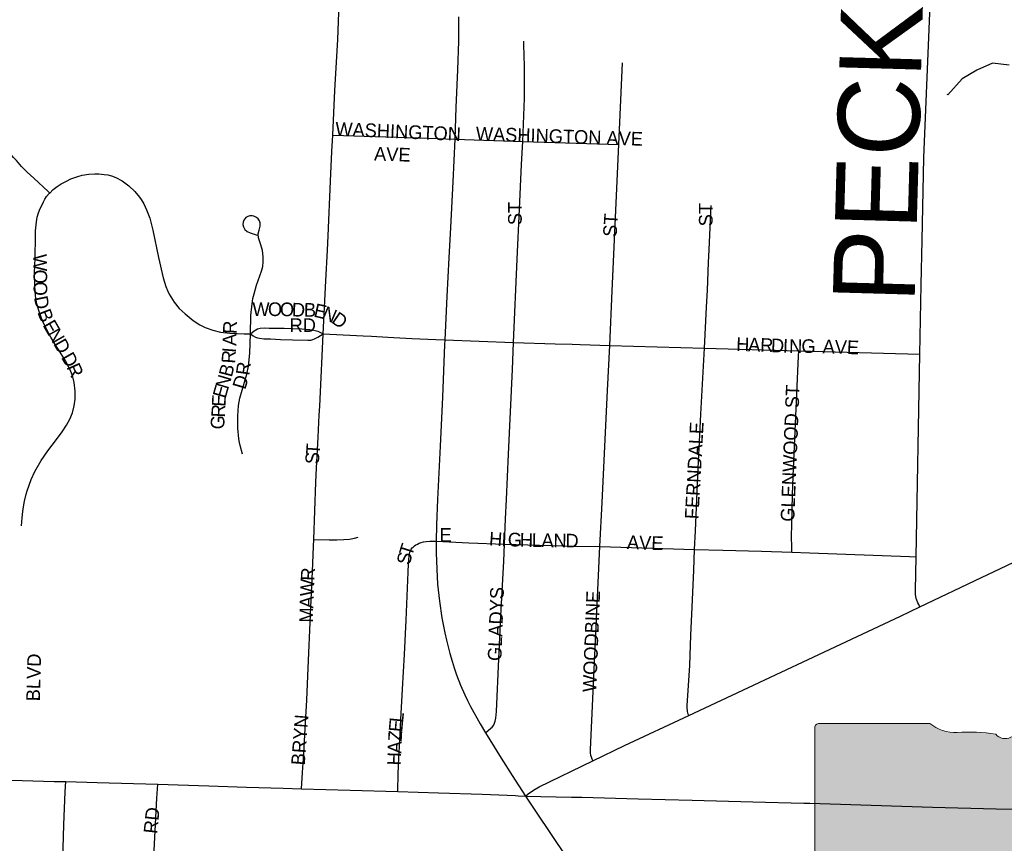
# Model space of a CAD drawing. Header units: feet. Extents: x 2113747 to 2516209, y 960708 to 1356798.
# Tile 118 of 253: x 2319553 to 2323162, y 1152342 to 1155359. Entities that reach past the tile are written whole.
import ezdxf

# ---------------------------------------------------------------- set-up
doc = ezdxf.new("R2010")
doc.units = ezdxf.units.FT
doc.header["$LTSCALE"] = 50
doc.header["$MEASUREMENT"] = 0
for name, color, linetype in [('0_Xref', 7, 'Continuous'), ('GM_X_City_Street', 251, 'Continuous'), ('GM_X_City_Street_Text', 251, 'Continuous'), ('GM_X_County_Road', 3, 'Continuous'), ('GM_X_County_Road_Text', 3, 'Continuous'), ('GM_X_Minor_River', 5, 'Continuous'), ('GM_X_State_Route', 1, 'Continuous'), ('GM_X_State_Shield', 251, 'Continuous'), ('GM_X_Township_Subdivision', 4, 'Continuous'), ('GM_X_Township_Subdivision_Text', 4, 'Continuous')]:
    doc.layers.add(name, color=color, linetype=linetype)
doc.styles.add('Styledgn030', font='dgn030.shx')

# ---------------------------------------------------------------- blocks, each defined once
blk = doc.blocks.new('M1-H5_228')
at = {"layer": 'GM_X_State_Shield', "linetype": 'Continuous', "true_color": 0x1e0000}
h = blk.add_hatch(color=18, dxfattribs=at)
edge = h.paths.add_edge_path()
edge.add_line((711.5512748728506, 89.69038223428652), (711.5512748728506, 642.4292893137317))
edge.add_line((711.5512748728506, 642.4292893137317), (711.4519030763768, 642.5278091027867))
edge.add_arc((696.1098771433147, 644.721661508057), 15.49808853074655, 351.8620861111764, 457.7380000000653)
edge.add_line((694.023161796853, 660.0786262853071), (694.0231846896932, 660.0786317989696))
edge.add_arc((215.6435505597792, 2056.797888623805), 1476.371144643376, 275.84446944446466, 288.906452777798, ccw=False)
edge.add_line((365.9801086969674, 588.1009573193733), (365.9801066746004, 588.1009594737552))
edge.add_arc((403.9586955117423, 293.5157865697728), 297.0232268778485, 97.34618055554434, 120.7688527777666)
edge.add_line((252.0087886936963, 548.7294678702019), (252.0087824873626, 548.729464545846))
edge.add_arc((204.612707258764, 651.1715615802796), 112.8750246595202, 233.8562055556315, 294.82819166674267, ccw=False)
edge.add_line((138.0374625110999, 560.0205441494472), (138.037465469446, 560.0205424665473))
edge.add_arc((83.50627348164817, 483.6645863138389), 93.8290090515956, 54.4666833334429, 119.1411305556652)
edge.add_line((37.81506425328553, 565.6169892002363), (37.81506453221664, 565.6169886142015))
edge.add_arc((17.25471621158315, 605.7913352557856), 45.12987980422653, 219.7920611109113, 297.10236944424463, ccw=False)
edge.add_line((-17.42182925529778, 576.9080659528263), (-17.42182980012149, 576.9080661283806))
edge.add_arc((-110.2402786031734, 23.03722839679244), 561.5943102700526, 80.48669166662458, 94.98826944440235)
edge.add_line((-159.0719053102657, 582.5045121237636), (-159.0719000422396, 582.5044846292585))
edge.add_arc((-162.1074610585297, 738.9084848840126), 156.4334552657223, 231.6195055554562, 271.111883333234, ccw=False)
edge.add_line((-259.2340128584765, 616.2795369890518), (-259.2015184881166, 616.2440637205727))
edge.add_line((-259.2015184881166, 616.2440637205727), (-666.9041242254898, 616.2440637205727))
edge.add_line((-666.9041242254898, 616.2440637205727), (-666.9412597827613, 616.2795633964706))
edge.add_arc((-664.6604070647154, 600.313595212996), 16.1280634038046, 98.1301027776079, 188.1301027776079)
edge.add_line((-680.62637524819, 598.0327424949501), (-680.6072733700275, 598.0636480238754))
edge.add_line((-680.6072733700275, 598.0636480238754), (-680.6072733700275, -458.5712582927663))
edge.add_line((-680.6072733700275, -458.5712582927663), (-680.6263743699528, -458.6079740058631))
edge.add_arc((-664.5151342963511, -460.8841950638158), 16.27123962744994, 171.9583861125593, 258.3066138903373)
edge.add_line((-667.8128957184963, -476.8177448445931), (-667.8128982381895, -476.817741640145))
edge.add_arc((-662.0481153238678, -352.78184326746), 124.169790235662, 267.3389944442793, 280.6038555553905)
edge.add_line((-639.1987016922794, -474.8311820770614), (-639.1987019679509, -474.8311816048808))
edge.add_arc((-636.6434350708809, -519.5311031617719), 44.77289778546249, 29.74838055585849, 93.27174722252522, ccw=False)
edge.add_line((-597.7710303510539, -497.3151510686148), (-597.7710260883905, -497.3151543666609))
edge.add_arc((-71.36636178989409, 429.8114385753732), 1066.145201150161, 240.4129222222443, 257.1985000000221)
edge.add_line((-307.5964472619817, -609.8331817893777), (-307.5964406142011, -609.8331830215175))
edge.add_arc((-389.2220105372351, -933.2680402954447), 333.5758393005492, 47.18415555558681, 75.83597222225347, ccw=False)
edge.add_line((-162.5091320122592, -688.5761702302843), (-162.5091265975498, -688.57617497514))
edge.add_arc((-28.4401791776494, -524.7737584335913), 211.673603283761, 230.7003722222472, 286.291836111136)
edge.add_line((30.94060543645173, -727.9476660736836), (30.94060344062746, -727.9476635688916))
edge.add_arc((93.86574833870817, -890.0948709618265), 173.9289818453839, 85.69512222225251, 111.20994722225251, ccw=False)
edge.add_line((106.9214873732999, -716.6565868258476), (106.9214872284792, -716.6565896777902))
edge.add_arc((109.3286034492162, -603.9020136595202), 112.7802669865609, 268.7770194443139, 315.5492722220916)
edge.add_line((189.8371287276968, -682.8815425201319), (189.8371289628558, -682.8815423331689))
edge.add_arc((211.3496800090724, -706.2366200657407), 31.75294487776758, 65.75173055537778, 132.6484222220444, ccw=False)
edge.add_line((224.3903386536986, -677.2850962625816), (224.3903387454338, -677.2850960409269))
edge.add_arc((197.8102065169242, -560.9801045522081), 119.3036230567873, 282.8731916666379, 323.2771111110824)
edge.add_line((293.4364551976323, -632.3171569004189), (293.43645941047, -632.317151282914))
edge.add_arc((454.0505528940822, -755.2192038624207), 202.2419381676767, 94.40312222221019, 142.576749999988, ccw=False)
edge.add_line((438.5237596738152, -553.5741685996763), (438.523756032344, -553.5741696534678))
edge.add_arc((298.3474105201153, -211.9398530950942), 369.2741719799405, 292.3088861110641, 368.9858388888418)
edge.add_line((663.0894711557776, -154.2627927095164), (663.0894695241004, -154.2627859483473))
edge.add_arc((767.0788936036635, -141.6241802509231), 104.7546403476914, 136.8064972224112, 186.9295944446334, ccw=False)
edge.add_line((690.7079159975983, -69.92335421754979), (690.7079167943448, -69.92335321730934))
edge.add_arc((555.3839252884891, -20.75759949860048), 143.9786581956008, 340.0329638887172, 383.6495666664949)
edge.add_line((687.2706862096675, 36.99823405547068), (687.2706862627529, 36.99823372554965))
edge.add_arc((707.9709234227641, 49.11239851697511), 23.98442842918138, 107.943983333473, 210.3369666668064, ccw=False)
edge.add_line((700.5816322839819, 71.93018069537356), (700.5816327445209, 71.93017908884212))
edge.add_arc((695.0167986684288, 87.55475994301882), 16.58598520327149, 289.6038111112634, 367.734130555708)
edge.add_line((711.451904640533, 89.78684346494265), (711.4156001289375, 89.82605697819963))
edge.add_line((711.4156001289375, 89.82605697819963), (711.5512748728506, 89.69038223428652))
at = {"layer": 'GM_X_State_Shield', "color": 7, "linetype": 'Continuous', "lineweight": 13, "flags": 128}
blk.add_lwpolyline([(711.5512748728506, 89.69038223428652), (711.5512748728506, 642.4292893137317), (711.4519030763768, 642.5278091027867, 0.4979057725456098), (694.023161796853, 660.0786262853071), (694.0231846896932, 660.0786317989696, -0.05705544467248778), (365.9801086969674, 588.1009573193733), (365.9801066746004, 588.1009594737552, 0.1025580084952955), (252.0087886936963, 548.7294678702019), (252.0087824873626, 548.729464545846, -0.272499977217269), (138.0374625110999, 560.0205441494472), (138.037465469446, 560.0205424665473, 0.2899328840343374), (37.81506425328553, 565.6169892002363), (37.81506453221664, 565.6169886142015, -0.3507354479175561), (-17.42182925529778, 576.9080659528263), (-17.42182980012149, 576.9080661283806, 0.06335965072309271), (-159.0719053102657, 582.5045121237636), (-159.0719000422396, 582.5044846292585, -0.1740440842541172), (-259.2340128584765, 616.2795369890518), (-259.2015184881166, 616.2440637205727), (-666.9041242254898, 616.2440637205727), (-666.9412597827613, 616.2795633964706, 0.414213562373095), (-680.62637524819, 598.0327424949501), (-680.6072733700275, 598.0636480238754), (-680.6072733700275, -458.5712582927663), (-680.6263743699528, -458.6079740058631, 0.3956667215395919), (-667.8128957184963, -476.8177448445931), (-667.8128982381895, -476.817741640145, 0.05794359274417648), (-639.1987016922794, -474.8311820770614), (-639.1987019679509, -474.8311816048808, -0.2844960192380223), (-597.7710303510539, -497.3151510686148), (-597.7710260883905, -497.3151543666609, 0.0733721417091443), (-307.5964472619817, -609.8331817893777), (-307.5964406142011, -609.8331830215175, -0.1256725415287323), (-162.5091320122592, -688.5761702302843), (-162.5091265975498, -688.57617497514, 0.2474354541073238), (30.94060543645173, -727.9476660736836), (30.94060344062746, -727.9476635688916, -0.1117916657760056), (106.9214873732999, -716.6565868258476), (106.9214872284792, -716.6565896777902, 0.2069637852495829), (189.8371287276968, -682.8815425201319), (189.8371289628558, -682.8815423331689, -0.3004743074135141), (224.3903386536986, -677.2850962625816), (224.3903387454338, -677.2850960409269, 0.1781447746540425), (293.4364551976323, -632.3171569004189), (293.43645941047, -632.317151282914, -0.213348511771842), (438.5237596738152, -553.5741685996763), (438.523756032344, -553.5741696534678, 0.3476349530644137), (663.0894711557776, -154.2627927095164), (663.0894695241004, -154.2627859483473, -0.2222582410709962), (690.7079159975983, -69.92335421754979), (690.7079167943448, -69.92335321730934, 0.1926447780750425), (687.2706862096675, 36.99823405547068), (687.2706862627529, 36.99823372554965, -0.4790820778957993), (700.5816322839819, 71.93018069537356), (700.5816327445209, 71.93017908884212, 0.354758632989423), (711.451904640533, 89.78684346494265), (711.4156001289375, 89.82605697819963), (711.5512748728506, 89.69038223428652)], format="xyb", dxfattribs=at)
at = {"layer": 'GM_X_State_Shield', "color": 9, "linetype": 'Continuous', "lineweight": 13, "insert": (-32.90184664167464, -613.7718326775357), "char_height": 696.0951421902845, "attachment_point": 8, "line_spacing_factor": 0.8, "style": 'Styledgn030'}
blk.add_mtext('{\\Fdgn000|c0;\\W0.8;\\C9;59}', dxfattribs=at)
blk = doc.blocks.new('POR')
at = {"layer": 'GM_X_City_Street', "flags": 128}
for points in [[(2320700.870399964, 1154936.535266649), (2320708.449124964, 1155099.559874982), (2320718.783749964, 1155286.764224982), (2320723.67219163, 1155418.194408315), (2320731.93989163, 1155569.342399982), (2320734.761408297, 1155628.036508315), (2320738.796833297, 1155708.318499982)], [(2320664.978083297, 1154208.223074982), (2320674.787774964, 1154402.284366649), (2320681.251016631, 1154514.521674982), (2320683.875683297, 1154566.982199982), (2320692.832358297, 1154767.277074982), (2320697.720799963, 1154876.528824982), (2320700.870399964, 1154936.535266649)], [(2320700.870399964, 1154936.535266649), (2321050.705658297, 1154924.953924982)], [(2319662.945966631, 1154724.330966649), (2319657.335741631, 1154729.941191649), (2319604.547133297, 1154778.399099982), (2319580.039308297, 1154801.036849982), (2319559.927799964, 1154821.804524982), (2319540.734924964, 1154843.097133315), (2319530.236258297, 1154854.973749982), (2319520.820266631, 1154866.784749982), (2319514.586683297, 1154876.102316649)], [(2319662.945966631, 1154724.330966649), (2319675.577174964, 1154737.487108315), (2319690.669008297, 1154748.805983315), (2319704.514124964, 1154758.221974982), (2319724.002274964, 1154768.294133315), (2319739.750274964, 1154775.807241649), (2319765.50481663, 1154785.223233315), (2319781.876174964, 1154790.275716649), (2319805.76064163, 1154793.392508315), (2319828.398391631, 1154794.639224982), (2319843.490224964, 1154794.639224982), (2319862.355016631, 1154792.736341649), (2319875.576774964, 1154790.833458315), (2319889.389083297, 1154787.060499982), (2319905.235508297, 1154781.581508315), (2319928.595041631, 1154768.622216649), (2319952.709166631, 1154750.807291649), (2319974.526708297, 1154730.138041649), (2319991.554233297, 1154709.403174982), (2319998.115899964, 1154700.873008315), (2320008.188058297, 1154685.125008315), (2320018.227408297, 1154663.110616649), (2320029.546283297, 1154632.303591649), (2320040.832349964, 1154587.651449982), (2320062.15776663, 1154488.307816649), (2320078.463508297, 1154413.472008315), (2320088.502858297, 1154382.008816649), (2320094.178699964, 1154366.916983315), (2320100.740366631, 1154354.056116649), (2320119.605158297, 1154324.069299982), (2320137.94501663, 1154301.792441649), (2320158.876733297, 1154281.812166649), (2320189.322866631, 1154257.501191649), (2320213.240141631, 1154241.293874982), (2320233.351649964, 1154231.582608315), (2320260.320099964, 1154221.247983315), (2320288.469649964, 1154215.080016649), (2320323.771416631, 1154211.077399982), (2320350.641441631, 1154209.601024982), (2320375.510158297, 1154208.748008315), (2320398.541608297, 1154207.927799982)], [(2319559.79656663, 1153504.681174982), (2319561.797874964, 1153534.667991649), (2319563.996033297, 1153557.108891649), (2319566.226999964, 1153574.300458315), (2319570.360849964, 1153595.822724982), (2319576.594433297, 1153621.183566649), (2319580.334583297, 1153633.683541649), (2319594.770249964, 1153674.169024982), (2319608.943449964, 1153704.155841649), (2319631.778049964, 1153744.411666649), (2319655.793749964, 1153779.877474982), (2319687.486599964, 1153821.019124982), (2319708.418316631, 1153849.070249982), (2319724.363166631, 1153873.479649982), (2319736.895949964, 1153895.953358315), (2319746.508791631, 1153919.476933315), (2319753.004841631, 1153944.050374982), (2319756.220058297, 1153969.378408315), (2319756.121633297, 1153998.216933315), (2319752.479908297, 1154030.237866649), (2319746.541599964, 1154055.139391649), (2319736.96156663, 1154078.728583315), (2319721.180758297, 1154109.305949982), (2319695.42621663, 1154150.841299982), (2319679.711024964, 1154175.972483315), (2319666.522074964, 1154196.116799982), (2319652.053599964, 1154223.150866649), (2319636.469641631, 1154255.467074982), (2319623.871241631, 1154289.784591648), (2319616.161283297, 1154318.721541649), (2319611.075991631, 1154348.117808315), (2319607.795158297, 1154384.141358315), (2319607.663924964, 1154426.956233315), (2319608.582558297, 1154462.848549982), (2319609.238724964, 1154482.238274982), (2319609.993316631, 1154501.365533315), (2319610.321399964, 1154549.921866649), (2319611.37126663, 1154585.354866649), (2319613.897508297, 1154619.311491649), (2319617.047108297, 1154636.273399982), (2319622.099591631, 1154651.365233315), (2319627.742624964, 1154667.080424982), (2319633.41846663, 1154679.055466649), (2319639.717666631, 1154691.621058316), (2319644.737341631, 1154701.660408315), (2319651.692708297, 1154711.109208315), (2319661.108699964, 1154722.395274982), (2319662.945966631, 1154724.330966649)], [(2320398.541608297, 1154207.927799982), (2320400.706958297, 1154275.972283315), (2320405.267316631, 1154318.819966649), (2320407.92479163, 1154337.848799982), (2320411.86179163, 1154354.613858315), (2320421.146549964, 1154386.536366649), (2320439.420791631, 1154437.815791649), (2320443.817108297, 1154454.777699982), (2320445.884033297, 1154472.100499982), (2320445.818416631, 1154490.899674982), (2320443.423408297, 1154513.110916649), (2320437.353866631, 1154534.501949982), (2320428.528424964, 1154559.698749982), (2320427.576983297, 1154574.167224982), (2320430.36569163, 1154588.110766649), (2320434.565158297, 1154603.465066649), (2320434.630774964, 1154614.816749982), (2320432.006108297, 1154622.690749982), (2320427.216091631, 1154629.514883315), (2320420.555999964, 1154634.468941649), (2320411.205624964, 1154639.652658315), (2320404.807999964, 1154640.964991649), (2320396.901191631, 1154640.866566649), (2320388.731916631, 1154638.602791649), (2320381.710933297, 1154634.272091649), (2320374.788374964, 1154625.249799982), (2320371.80281663, 1154617.507033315), (2320371.212266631, 1154609.009674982), (2320372.787066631, 1154600.676358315), (2320378.266058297, 1154590.801049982), (2320386.86184163, 1154583.025474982), (2320397.130849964, 1154577.874566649), (2320423.115049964, 1154569.869333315)], [(2320369.276574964, 1153766.918183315), (2320361.140108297, 1153799.628091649), (2320358.61386663, 1153809.700249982), (2320356.317283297, 1153823.610983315), (2320352.872408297, 1153863.341874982), (2320352.347474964, 1153906.452024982), (2320355.037758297, 1153946.281341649), (2320359.434074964, 1153972.659241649), (2320386.008824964, 1154060.782424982), (2320391.455008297, 1154089.456908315), (2320396.343449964, 1154137.914816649), (2320398.541608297, 1154207.927799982)], [(2320398.541608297, 1154207.927799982), (2320412.25549163, 1154219.017016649), (2320417.931333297, 1154223.413333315), (2320424.197724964, 1154226.595741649), (2320434.89324163, 1154229.056366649), (2320451.264599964, 1154230.303083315), (2320466.914174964, 1154229.548491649), (2320522.819574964, 1154229.220408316), (2320553.725024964, 1154228.170541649), (2320587.05829163, 1154226.530124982), (2320616.09366663, 1154224.364774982), (2320625.214383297, 1154223.282099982), (2320636.500449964, 1154220.591816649), (2320646.01486663, 1154217.540641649), (2320664.978083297, 1154208.223074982)], [(2320398.541608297, 1154207.927799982), (2320408.482533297, 1154201.398941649), (2320417.27516663, 1154196.379266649), (2320424.197724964, 1154193.853024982), (2320432.366999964, 1154191.950141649), (2320448.344658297, 1154190.572191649), (2320472.19631663, 1154189.489516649), (2320508.449524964, 1154187.521016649), (2320552.478308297, 1154186.241491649), (2320609.072683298, 1154184.568266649), (2320620.358749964, 1154185.585324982), (2320630.56214163, 1154188.341224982), (2320646.178908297, 1154196.379266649), (2320664.978083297, 1154208.223074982)], [(2320630.758991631, 1153455.009358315), (2320638.567374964, 1153664.917074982), (2320641.027999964, 1153716.393349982), (2320642.340333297, 1153738.834249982), (2320644.472874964, 1153783.781666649), (2320646.671033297, 1153829.188399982), (2320651.03454163, 1153910.848341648), (2320652.543724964, 1153943.459824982), (2320658.022716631, 1154048.282449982), (2320661.795674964, 1154126.891216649), (2320664.978083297, 1154208.223074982)], [(2320664.978083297, 1154208.223074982), (2320739.190533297, 1154204.384499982), (2320811.729758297, 1154201.038049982), (2320842.208699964, 1154199.233591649)], [(2320586.467741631, 1152541.592549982), (2320590.142274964, 1152601.631799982), (2320594.34174163, 1152670.102791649), (2320599.55826663, 1152761.933316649), (2320605.299724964, 1152866.493474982), (2320608.678983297, 1152954.813508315), (2320620.358749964, 1153206.420616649), (2320625.640891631, 1153337.424291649), (2320629.873166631, 1153429.025158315), (2320630.758991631, 1153455.009358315)], [(2320630.758991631, 1153455.009358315), (2320687.747066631, 1153453.368941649), (2320715.699766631, 1153453.368941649), (2320741.487116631, 1153454.418808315), (2320761.401774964, 1153456.026416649), (2320779.676016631, 1153459.241633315), (2320794.144491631, 1153463.506716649)], [(2319694.245116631, 1151633.392266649), (2319694.409158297, 1151662.591683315), (2319698.575816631, 1151874.205433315), (2319704.776591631, 1152069.579058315), (2319714.061349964, 1152409.735858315), (2319719.901233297, 1152530.568949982), (2319721.70569163, 1152567.576749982)], [(2320006.777299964, 1151623.287299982), (2320014.224791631, 1151733.588916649), (2320021.705091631, 1151856.423316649), (2320032.105333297, 1152045.399316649), (2320046.475383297, 1152339.854108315), (2320056.022608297, 1152506.914141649), (2320058.975358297, 1152557.832674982)]]:
    blk.add_lwpolyline(points, dxfattribs=at)
at = {"layer": 'GM_X_County_Road', "flags": 128}
for points in [[(2322852.21124163, 1154133.584116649), (2322856.935641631, 1154388.111166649), (2322860.675791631, 1154551.234199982), (2322867.467116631, 1154853.202099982), (2322886.758416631, 1155324.854699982), (2322895.058924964, 1155534.828033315), (2322905.590399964, 1155816.946891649), (2322916.187491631, 1156166.027558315), (2322921.075933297, 1156401.755433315), (2322927.178283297, 1156733.513299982)], [(2322838.628591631, 1153391.623658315), (2322852.21124163, 1154133.584116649)], [(2322853.064258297, 1153207.634524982), (2323078.621549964, 1153316.000449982), (2323455.359641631, 1153493.985658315), (2323570.877783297, 1153546.019674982), (2323597.058833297, 1153557.666633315), (2323605.687424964, 1153561.341166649), (2323628.161133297, 1153570.724349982), (2323636.330408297, 1153574.070799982), (2323661.36316663, 1153583.847683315), (2323677.20959163, 1153589.818799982), (2323724.683249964, 1153606.616666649), (2323754.145133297, 1153616.065466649), (2323780.94954163, 1153624.005083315), (2323801.356324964, 1153629.648116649), (2323832.42581663, 1153637.981433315), (2323899.617283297, 1153655.763549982)], [(2322853.064258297, 1153207.634524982), (2322848.996024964, 1153216.099074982), (2322845.51834163, 1153223.284099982), (2322841.843808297, 1153232.404816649), (2322839.71126663, 1153239.196141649), (2322837.775574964, 1153247.660691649), (2322837.119408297, 1153253.533383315), (2322836.725708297, 1153258.684291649), (2322836.36481663, 1153267.805008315), (2322838.628591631, 1153391.623658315)], [(2322781.625955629, 1153174.07325883), (2322853.064258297, 1153207.634524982)], [(2322005.329733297, 1152809.374166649), (2322781.625955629, 1153174.07325883)], [(2321653.886866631, 1152643.954549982), (2321769.897133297, 1152699.499058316), (2322005.329733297, 1152809.374166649)], [(2321406.708883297, 1152514.886566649), (2321416.813849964, 1152522.694949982), (2321429.182591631, 1152531.782858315), (2321442.96209163, 1152540.509874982), (2321456.872824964, 1152548.449491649), (2321653.886866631, 1152643.954549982)]]:
    blk.add_lwpolyline(points, dxfattribs=at)
at = {"layer": 'GM_X_Minor_River', "flags": 128}
blk.add_lwpolyline([(2323179.699999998, 1155192.42), (2323119.639999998, 1155199.73), (2323061.919999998, 1155175), (2323008.289999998, 1155142.31), (2322954.959999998, 1155083.54), (2322952.939999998, 1155085.52)], dxfattribs=at)
at = {"layer": 'GM_X_State_Route', "flags": 128}
for points in [[(2321161.925908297, 1155369.375608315), (2321161.302549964, 1155280.629066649), (2321157.956099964, 1155175.543974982), (2321151.656899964, 1155037.781783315), (2321147.58866663, 1154921.640283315), (2321140.534874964, 1154765.571041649), (2321132.03751663, 1154598.314158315), (2321125.410233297, 1154486.273699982), (2321118.487674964, 1154345.099441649), (2321111.401074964, 1154186.405533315), (2321110.580866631, 1154168.754649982), (2321102.674058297, 1153976.268158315), (2321094.767249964, 1153797.003424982), (2321084.531049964, 1153600.842399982), (2321080.56124163, 1153509.011874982), (2321079.872266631, 1153448.513308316), (2321079.544183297, 1153406.420216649), (2321081.479874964, 1153345.823224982), (2321084.859133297, 1153290.902074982), (2321091.552033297, 1153229.091174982), (2321100.902408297, 1153167.641166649), (2321111.532308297, 1153113.048099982), (2321117.044108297, 1153086.473349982), (2321123.277691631, 1153062.063949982), (2321129.609699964, 1153037.392083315), (2321138.13986663, 1153008.520749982), (2321145.226466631, 1152984.833133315), (2321154.544033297, 1152958.881741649), (2321168.651616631, 1152921.447433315), (2321184.268383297, 1152885.817583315), (2321194.242116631, 1152864.524974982), (2321205.95469163, 1152842.379349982), (2321240.665908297, 1152779.387349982), (2321260.416524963, 1152746.414974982), (2321275.803633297, 1152720.758858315), (2321317.437408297, 1152653.272116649), (2321357.62761663, 1152589.591141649), (2321406.708883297, 1152514.886566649)], [(2318579.038411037, 1152596.055821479), (2318856.94364163, 1152589.000591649), (2319024.036483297, 1152584.801124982), (2319155.827558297, 1152581.520291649), (2319240.473058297, 1152579.420558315), (2319378.464908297, 1152576.041299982), (2319518.425258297, 1152572.629233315), (2319562.224383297, 1152571.546558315), (2319679.546983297, 1152568.757849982), (2319721.70569163, 1152567.576749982), (2319836.633283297, 1152564.328724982), (2320058.975358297, 1152557.832674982), (2320246.671833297, 1152552.320874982), (2320384.40121663, 1152547.596474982), (2320518.849766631, 1152543.429816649), (2320586.467741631, 1152541.592549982), (2320764.452949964, 1152536.769724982)], [(2320764.452949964, 1152536.769724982), (2320938.82924163, 1152531.257924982), (2321087.779074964, 1152526.500716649), (2321248.244633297, 1152521.349808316), (2321370.586908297, 1152516.362941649), (2321380.429139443, 1152515.960670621)], [(2321380.429139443, 1152515.960670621), (2321406.708883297, 1152514.886566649), (2321575.928131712, 1152511.349442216)], [(2321406.708883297, 1152514.886566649), (2321445.91484163, 1152455.241016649), (2321555.65871663, 1152292.019558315), (2321640.69791663, 1152164.756033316), (2321760.317099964, 1151990.412549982), (2321934.923049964, 1151739.986541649), (2322037.514708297, 1151591.463216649), (2322131.051266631, 1151456.588158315), (2322226.556324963, 1151319.154049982), (2322258.293484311, 1151273.879484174)], [(2321575.928131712, 1152511.349442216), (2321613.893508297, 1152510.555866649), (2321820.651624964, 1152505.011258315), (2322018.092174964, 1152499.860349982), (2322240.762333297, 1152494.086083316), (2322427.200218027, 1152488.847913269)], [(2322427.200218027, 1152488.847913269), (2322449.784224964, 1152488.213391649), (2322674.488499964, 1152481.750149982), (2322898.602224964, 1152474.663549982), (2323132.853724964, 1152468.167499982), (2323287.741866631, 1152465.575641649), (2323418.581499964, 1152465.017899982), (2323426.542275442, 1152464.915436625)]]:
    blk.add_lwpolyline(points, dxfattribs=at)
at = {"layer": 'GM_X_Township_Subdivision', "flags": 128}
for points in [[(2321403.443634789, 1155128.53052006), (2321403.49366663, 1155156.023016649), (2321402.968733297, 1155196.081991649), (2321402.575033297, 1155220.589816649), (2321401.557974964, 1155274.297058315), (2321401.393933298, 1155280.760299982)], [(2321749.359116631, 1154901.627199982), (2321762.712108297, 1155201.167283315)], [(2321396.735149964, 1154913.405391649), (2321402.870308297, 1155071.475941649), (2321403.428049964, 1155119.966658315), (2321403.443634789, 1155128.53052006)], [(2321050.705658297, 1154924.953924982), (2321147.58866663, 1154921.640283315)], [(2321147.58866663, 1154921.640283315), (2321396.735149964, 1154913.405391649)], [(2321363.205033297, 1154176.267758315), (2321376.295558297, 1154481.844574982), (2321384.956958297, 1154665.308774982), (2321392.17479163, 1154829.087974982), (2321396.735149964, 1154913.405391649)], [(2321396.735149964, 1154913.405391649), (2321749.359116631, 1154901.627199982)], [(2321716.222699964, 1154166.064366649), (2321724.424783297, 1154365.539033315), (2321749.359116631, 1154901.627199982)], [(2322063.13801663, 1154155.303233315), (2322071.176058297, 1154305.598208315), (2322074.194424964, 1154368.426166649), (2322077.967383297, 1154469.967958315), (2322079.935883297, 1154516.424558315), (2322087.973924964, 1154678.038408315)], [(2320842.208699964, 1154199.233591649), (2320902.21514163, 1154195.821524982), (2320990.830449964, 1154191.228358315)], [(2320990.830449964, 1154191.228358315), (2321078.034999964, 1154187.750674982), (2321111.401074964, 1154186.405533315)], [(2321111.401074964, 1154186.405533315), (2321363.205033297, 1154176.267758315)], [(2321330.199849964, 1153437.653749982), (2321334.333699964, 1153531.124691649), (2321337.516108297, 1153601.564183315), (2321345.32449163, 1153767.115033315), (2321359.005566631, 1154078.203649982), (2321363.205033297, 1154176.267758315)], [(2321363.205033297, 1154176.267758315), (2321516.124674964, 1154171.871441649), (2321577.673108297, 1154170.198216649), (2321607.003758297, 1154169.312391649), (2321716.222699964, 1154166.064366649)], [(2321680.002299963, 1153428.664266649), (2321687.581024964, 1153590.770241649), (2321707.266024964, 1154000.480708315), (2321716.222699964, 1154166.064366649)], [(2321716.222699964, 1154166.064366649), (2322063.13801663, 1154155.303233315)], [(2322026.655149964, 1153418.559299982), (2322030.034408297, 1153485.980424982), (2322039.942524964, 1153715.901224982), (2322047.09474163, 1153862.324816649), (2322049.522558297, 1153914.096366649), (2322063.13801663, 1154155.303233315)], [(2322063.13801663, 1154155.303233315), (2322409.036274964, 1154145.788816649)], [(2322383.11769163, 1153408.388716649), (2322382.953649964, 1153428.139333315), (2322382.723991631, 1153463.998841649), (2322383.31454163, 1153511.013183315), (2322386.267291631, 1153617.148141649), (2322388.62949163, 1153686.373724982), (2322408.216066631, 1154126.989641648), (2322409.036274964, 1154145.788816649)], [(2322409.036274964, 1154145.788816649), (2322852.21124163, 1154133.584116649)], [(2320938.82924163, 1152531.257924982), (2320938.894858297, 1152534.079441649), (2320940.633699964, 1152595.365408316), (2320942.831858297, 1152656.618566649), (2320944.800358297, 1152695.037124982), (2320947.359408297, 1152742.707633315), (2320950.148116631, 1152794.774458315), (2320956.742591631, 1152906.585258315), (2320963.04179163, 1153033.455083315), (2320969.308183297, 1153158.881341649), (2320976.821291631, 1153335.160516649), (2320978.428899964, 1153366.065966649), (2320979.511574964, 1153383.257533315), (2320980.364591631, 1153392.739141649), (2320981.480074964, 1153401.433349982), (2320983.153299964, 1153407.962208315), (2320985.482691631, 1153413.408391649), (2320988.43544163, 1153418.887383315), (2320992.011549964, 1153423.710208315), (2320995.161149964, 1153427.056658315), (2321000.410483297, 1153431.682633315), (2321005.495774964, 1153435.291549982), (2321011.07319163, 1153438.211491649), (2321017.37239163, 1153441.164241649), (2321024.45899163, 1153443.559249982), (2321033.382858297, 1153445.888641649), (2321042.66761663, 1153447.200974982), (2321056.676774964, 1153448.316458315), (2321079.872266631, 1153448.513308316)], [(2321079.872266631, 1153448.513308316), (2321198.86809163, 1153443.067124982), (2321330.199849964, 1153437.653749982)], [(2321260.416524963, 1152746.414974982), (2321280.396799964, 1152763.376883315), (2321284.957158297, 1152767.773199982), (2321289.156624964, 1152773.777124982), (2321293.323283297, 1152781.782358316), (2321295.751099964, 1152788.901766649), (2321298.014874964, 1152799.892558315), (2321300.24584163, 1152824.564424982), (2321309.793066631, 1153017.543041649), (2321317.174941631, 1153175.580783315), (2321327.41114163, 1153375.416341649), (2321330.199849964, 1153437.653749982)], [(2321330.199849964, 1153437.653749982), (2321587.285949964, 1153430.895233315), (2321680.002299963, 1153428.664266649)], [(2321653.886866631, 1152643.954549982), (2321650.409183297, 1152653.173691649), (2321648.801574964, 1152657.340349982), (2321647.062733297, 1152663.081808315), (2321646.373758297, 1152666.001749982), (2321645.651974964, 1152670.594916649), (2321645.258274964, 1152674.597533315), (2321644.995808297, 1152685.030583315), (2321680.002299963, 1153428.664266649)], [(2321680.002299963, 1153428.664266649), (2322026.655149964, 1153418.559299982)], [(2322005.329733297, 1152809.374166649), (2322003.59089163, 1152814.918774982), (2322002.11451663, 1152819.577558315), (2322000.966224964, 1152824.630041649), (2322000.408483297, 1152829.518483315), (2322000.080399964, 1152835.358366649), (2322000.080399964, 1152846.086691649), (2322008.90584163, 1152993.100833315), (2322013.597433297, 1153104.452316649), (2322018.25621663, 1153207.043974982), (2322024.227333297, 1153342.673624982), (2322026.655149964, 1153418.559299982)], [(2322026.655149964, 1153418.559299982), (2322130.920033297, 1153415.934633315), (2322271.930249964, 1153412.096058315), (2322383.11769163, 1153408.388716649)], [(2322383.11769163, 1153408.388716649), (2322448.37346663, 1153406.190558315), (2322814.41604163, 1153392.509483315), (2322838.628591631, 1153391.623658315)]]:
    blk.add_lwpolyline(points, dxfattribs=at)
at = {"color": 7, "linetype": 'Continuous', "lineweight": 0}
blk.add_blockref('M1-H5_228', (2323148.153219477, 1152164.597880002), dxfattribs=at)
at = {"layer": 'GM_X_City_Street_Text', "char_height": 50.00000000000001, "attachment_point": 7, "line_spacing_factor": 0.8, "style": 'Styledgn030'}
for s, insert, rotation in [('{\\Fdgn000|c0;\\C256;WASHINGTON}', (2320709.014249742, 1154933.959890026), 357.562414), ('{\\Fdgn000|c0;\\C256;AVE}', (2320851.29903666, 1154843.599082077), 358.018577), ('{\\Fdgn000|c0;\\C256;W}', (2319602.23115788, 1154500.823975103), 270.403496), ('{\\Fdgn000|c0;\\C256;O}', (2319602.633955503, 1154443.627135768), 270.39348599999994), ('{\\Fdgn000|c0;\\C256;O}', (2319602.936054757, 1154399.637952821), 270.38703899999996), ('{\\Fdgn000|c0;\\C256;D}', (2319604.676294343, 1154341.917819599), 281.527451), ('{\\Fdgn000|c0;\\C256;W}', (2320405.337364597, 1154273.963656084), 359.260307), ('{\\Fdgn000|c0;\\C256;O}', (2320462.537576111, 1154273.225157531), 359.25679199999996), ('{\\Fdgn000|c0;\\C256;O}', (2320506.530102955, 1154272.654479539), 359.25679199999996), ('{\\Fdgn000|c0;\\C256;D}', (2320550.522626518, 1154272.083801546), 359.25679199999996), ('{\\Fdgn000|c0;\\C256;B}', (2320594.510131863, 1154271.513189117), 359.24711), ('{\\Fdgn000|c0;\\C256;E}', (2320627.949748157, 1154271.720148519), 347.27564499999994), ('{\\Fdgn000|c0;\\C256;B}', (2319616.736797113, 1154287.589584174), 290.968597), ('{\\Fdgn000|c0;\\C256;N}', (2320657.194559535, 1154265.611177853), 336.936293), ('{\\Fdgn000|c0;\\C256;D}', (2320692.485034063, 1154251.227138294), 325.491482), ('{\\Fdgn000|c0;\\C256;E}', (2319635.614977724, 1154240.726008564), 299.790104), ('{\\Fdgn000|c0;\\C256;R}', (2320347.665276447, 1154207.284443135), 87.667641), ('{\\Fdgn000|c0;\\C256;RD}', (2320542.129751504, 1154215.265312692), 1e-05), ('{\\Fdgn000|c0;\\C256;N}', (2319653.102694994, 1154210.181240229), 299.782845), ('{\\Fdgn000|c0;\\C256;A}', (2320346.964250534, 1154164.01868753), 89.06942), ('{\\Fdgn000|c0;\\C256;D}', (2319674.956286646, 1154171.996203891), 299.782833), ('{\\Fdgn000|c0;\\C256;D}', (2319703.372676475, 1154122.347249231), 299.782845), ('{\\Fdgn000|c0;\\C256;R}', (2320342.139466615, 1154098.290907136), 85.831429), ('{\\Fdgn000|c0;\\C256;I}', (2320345.011399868, 1154137.588121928), 85.450462), ('{\\Fdgn000|c0;\\C256;R}', (2319723.877314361, 1154086.820083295), 294.033997), ('{\\Fdgn000|c0;\\C256;B}', (2320330.123846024, 1154047.29589036), 75.480461), ('{\\Fdgn000|c0;\\C256;R}', (2320394.407906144, 1154054.310104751), 82.14408900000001), ('{\\Fdgn000|c0;\\C256;N}', (2320316.97743995, 1154002.74029538), 73.514259), ('{\\Fdgn000|c0;\\C256;D}', (2320379.762118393, 1154001.851492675), 73.58332100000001), ('{\\Fdgn000|c0;\\C256;E}', (2320307.554954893, 1153969.237328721), 74.287247), ('{\\Fdgn000|c0;\\C256;E}', (2320306.900697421, 1153940.674154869), 87.175659), ('{\\Fdgn000|c0;\\C256;R}', (2320304.936416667, 1153901.103102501), 87.15699), ('{\\Fdgn000|c0;\\C256;G}', (2320302.771767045, 1153857.172364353), 87.179062), ('{\\Fdgn000|c0;\\C256;T}', (2320652.11739119, 1153764.274968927), 86.28222700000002), ('{\\Fdgn000|c0;\\C256;S}', (2320650.380297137, 1153729.550553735), 87.130768), ('{\\Fdgn000|c0;\\C256;R}', (2320632.944225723, 1153302.731417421), 87.255203), ('{\\Fdgn000|c0;\\C256;W}', (2320630.242808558, 1153245.615625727), 87.292076), ('{\\Fdgn000|c0;\\C256;A}', (2320628.679135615, 1153201.978366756), 87.945221), ('{\\Fdgn000|c0;\\C256;M}', (2320628.412491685, 1153150.078874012), 89.690384), ('{\\Fdgn000|c0;\\C256;BLVD}', (2319626.678476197, 1152861.619941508), 88.463982), ('{\\Fdgn000|c0;\\C256;BRYN}', (2320597.609346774, 1152626.090753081), 85.598289), ('{\\Fdgn000|c0;\\C256;RD}', (2320056.397279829, 1152375.104197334), 83.994576)]:
    blk.add_mtext(s, dxfattribs=dict(at, insert=insert, rotation=rotation))
at = {"layer": 'GM_X_County_Road_Text', "insert": (2322837.434462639, 1154318.863591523), "char_height": 300.0000000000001, "attachment_point": 7, "rotation": 88.386223, "line_spacing_factor": 0.8, "style": 'Styledgn030'}
blk.add_mtext('{\\Fdgn000|c0;\\C256;PECK}', dxfattribs=at)
at = {"layer": 'GM_X_Township_Subdivision_Text', "char_height": 50.00000000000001, "attachment_point": 7, "line_spacing_factor": 0.8, "style": 'Styledgn030'}
for s, insert, rotation in [('{\\Fdgn000|c0;\\C256;WASHINGTON AVE}', (2321224.331870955, 1154916.324298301), 358.169539), ('{\\Fdgn000|c0;\\C256;ST}', (2321394.02723428, 1154606.642180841), 90), ('{\\Fdgn000|c0;\\C256;ST}', (2322093.610792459, 1154602.244607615), 90), ('{\\Fdgn000|c0;\\C256;ST}', (2321741.612751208, 1154562.190304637), 86.42620799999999), ('{\\Fdgn000|c0;\\C256;H}', (2322178.65625403, 1154146.352444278), 357.81419900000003), ('{\\Fdgn000|c0;\\C256;A}', (2322222.629050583, 1154144.674092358), 357.808516), ('{\\Fdgn000|c0;\\C256;R}', (2322266.587406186, 1154142.995654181), 357.807355), ('{\\Fdgn000|c0;\\C256;D}', (2322306.149392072, 1154141.48501409), 357.808516), ('{\\Fdgn000|c0;\\C256;I}', (2322350.111294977, 1154139.806437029), 357.81419900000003), ('{\\Fdgn000|c0;\\C256;N}', (2322372.825150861, 1154138.94031033), 358.40519), ('{\\Fdgn000|c0;\\C256;G}', (2322418.577215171, 1154137.686874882), 359.82373599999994), ('{\\Fdgn000|c0;\\C256;AVE}', (2322495.47535932, 1154137.553305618), 358.026105), ('{\\Fdgn000|c0;\\C256;GLENWOOD ST}', (2322392.789856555, 1153519.235419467), 87.706764), ('{\\Fdgn000|c0;\\C256;FERNDALE}', (2322040.812184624, 1153528.265974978), 86.865265), ('{\\Fdgn000|c0;\\C256;E}', (2321092.128648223, 1153446.730481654), 1e-05), ('{\\Fdgn000|c0;\\C256;H}', (2321272.109787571, 1153433.566420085), 355.82093399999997), ('{\\Fdgn000|c0;\\C256;I}', (2321317.947130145, 1153430.244839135), 357.406505), ('{\\Fdgn000|c0;\\C256;G}', (2321341.806371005, 1153429.179111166), 358.911835), ('{\\Fdgn000|c0;\\C256;H}', (2321386.146353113, 1153428.320680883), 359.19343399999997), ('{\\Fdgn000|c0;\\C256;L}', (2321430.132106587, 1153427.716529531), 359.180374), ('{\\Fdgn000|c0;\\C256;A}', (2321465.323778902, 1153427.21307272), 359.16936799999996), ('{\\Fdgn000|c0;\\C256;N}', (2321509.339634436, 1153426.575164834), 359.181992), ('{\\Fdgn000|c0;\\C256;D}', (2321553.325614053, 1153425.954226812), 359.16936799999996), ('{\\Fdgn000|c0;\\C256;AVE}', (2321778.267938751, 1153420.345885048), 358.026105), ('{\\Fdgn000|c0;\\C256;T}', (2320990.184671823, 1153390.575525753), 72.57589), ('{\\Fdgn000|c0;\\C256;S}', (2320984.580968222, 1153359.424267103), 79.418945), ('{\\Fdgn000|c0;\\C256;GLADYS}', (2321319.199144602, 1153008.976131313), 87.953468), ('{\\Fdgn000|c0;\\C256;WOODBINE}', (2321666.804712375, 1152894.762434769), 87.737862), ('{\\Fdgn000|c0;\\C256;L}', (2320958.218701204, 1152782.679566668), 84.30842600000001), ('{\\Fdgn000|c0;\\C256;E}', (2320955.017712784, 1152747.8592729), 84.746185), ('{\\Fdgn000|c0;\\C256;Z}', (2320953.044548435, 1152713.704988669), 86.665611), ('{\\Fdgn000|c0;\\C256;A}', (2320951.343095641, 1152670.306686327), 87.747826), ('{\\Fdgn000|c0;\\C256;H}', (2320949.614280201, 1152626.347728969), 87.747826)]:
    blk.add_mtext(s, dxfattribs=dict(at, insert=insert, rotation=rotation))

msp = doc.modelspace()

# ---------------------------------------------------------------- block references
at = {"layer": '0_Xref'}
msp.add_blockref('POR', (0, 0), dxfattribs=at)

doc.saveas('drawing.dxf')
